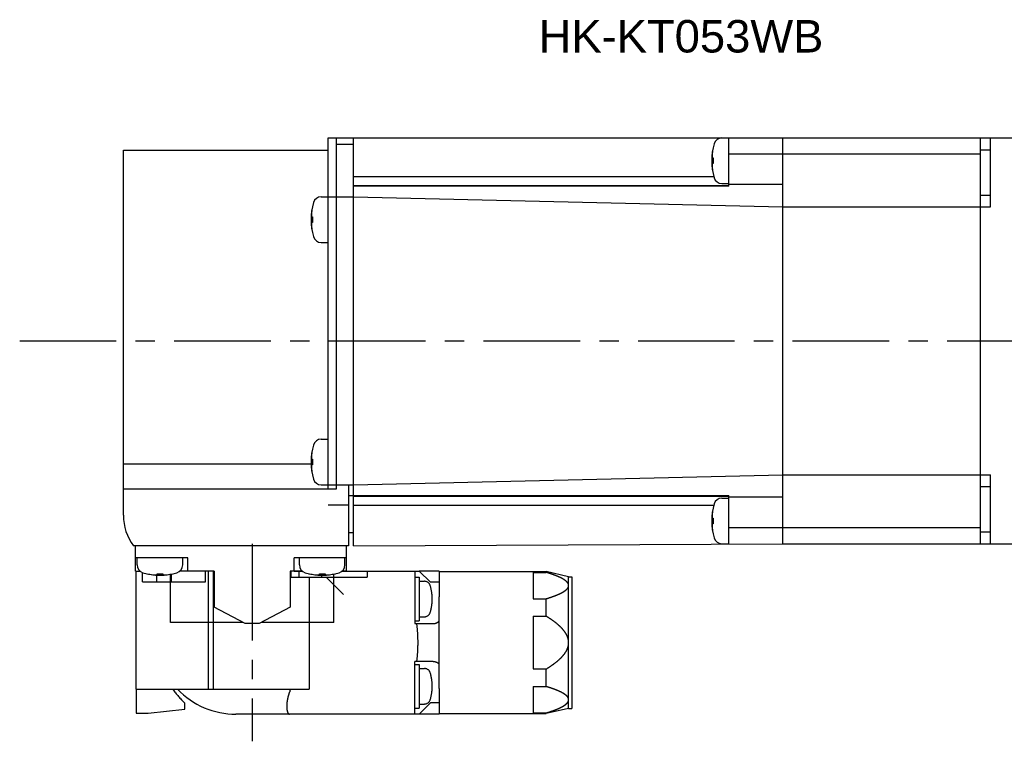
# Model space of a CAD drawing. Header units: millimetres. Extents: x 47 to 338, y 171 to 242.
# Tile 2 of 3: x 120 to 217, y 171 to 242. Entities that reach past the tile are written whole.
import ezdxf

# ---------------------------------------------------------------- set-up
doc = ezdxf.new("R2010")
doc.units = ezdxf.units.MM
doc.linetypes.add('CENTER', pattern=[50.8, 31.75, -6.35, 6.35, -6.35])
doc.linetypes.add('PHANTOM', pattern=[63.5, 31.75, -6.35, 6.35, -6.35, 6.35, -6.35])
for name, color, linetype in [('CTR', 2, 'CENTER'), ('PHANTOM', 3, 'PHANTOM'), ('TEXT', 5, 'Continuous')]:
    doc.layers.add(name, color=color, linetype=linetype)
doc.styles.get("Standard").update_dxf_attribs({"font": 'arial.ttf'})

msp = doc.modelspace()

# ---------------------------------------------------------------- linework, layer by layer
for p, q in [((150.65, 195.4), (150.65, 230)), ((150.65, 230), (220.95, 230)), ((151.45, 195.4), (151.45, 230)), ((153.15, 229.354), (151.45, 229.354)), ((153.15, 189.8), (153.15, 230)), ((190.15, 225.25), (190.15, 230)), ((195.45, 190), (195.45, 230)), ((214.95, 190), (214.95, 230)), ((215.95, 223.2), (215.95, 230)), ((130.45, 192.8), (130.45, 228.8)), ((130.45, 228.8), (150.65, 228.8)), ((188.593, 229.05), (188.593, 229.019)), ((190.15, 228.42), (214.95, 228.42)), ((214.95, 228.835), (215.95, 228.835)), ((188.499, 228.03), (188.593, 228.03)), ((188.593, 227.47), (188.499, 227.47)), ((188.593, 228.03), (188.593, 227.47)), ((153.15, 226.184), (188.662, 226.184)), ((188.593, 226.481), (188.593, 226.45)), ((153.15, 225.306), (190.15, 225.306)), ((190.15, 225.25), (153.15, 225.25)), ((189.456, 225.5), (190.15, 225.5)), ((195.45, 225.419), (190.15, 225.415)), ((214.95, 224.359), (215.95, 224.359)), ((149.956, 224.2), (153.15, 224.2)), ((153.15, 224.2), (195.45, 223.2)), ((149.093, 223.25), (149.093, 223.219)), ((195.45, 223.2), (215.95, 223.2)), ((148.999, 222.23), (149.093, 222.23)), ((149.093, 221.67), (148.999, 221.67)), ((149.093, 222.23), (149.093, 221.67)), ((149.093, 220.681), (149.093, 220.65)), ((149.956, 219.7), (150.65, 219.7)), ((149.956, 200.3), (150.65, 200.3)), ((149.093, 199.35), (149.093, 199.319)), ((148.999, 198.33), (149.093, 198.33)), ((149.093, 198.33), (149.093, 197.77)), ((130.45, 197.889), (148.958, 197.889)), ((149.093, 197.77), (148.999, 197.77)), ((149.093, 196.781), (149.093, 196.75)), ((153.15, 195.8), (195.45, 196.8)), ((195.45, 196.8), (215.95, 196.8)), ((215.95, 190), (215.95, 196.8)), ((130.45, 195.4), (151.45, 195.4)), ((149.956, 195.8), (153.15, 195.8)), ((152.65, 195.8), (152.65, 189.8)), ((214.95, 195.641), (215.95, 195.641)), ((152.65, 194.75), (190.15, 194.75)), ((153.15, 194.694), (190.15, 194.694)), ((189.456, 194.5), (190.15, 194.5)), ((190.15, 189.975), (190.15, 194.75)), ((195.45, 194.581), (190.15, 194.585)), ((152.65, 193.8), (150.65, 193.8)), ((153.15, 193.816), (188.662, 193.816)), ((188.593, 193.55), (188.593, 193.519)), ((188.499, 192.53), (188.593, 192.53)), ((188.593, 192.53), (188.593, 191.97)), ((188.593, 191.97), (188.499, 191.97)), ((214.95, 191.58), (190.15, 191.58)), ((152.65, 191.1), (153.15, 191.1)), ((188.593, 190.981), (188.593, 190.95)), ((214.95, 191.165), (215.95, 191.165)), ((135.45, 189.8), (131.45, 189.8)), ((131.65, 187.3), (131.65, 189.8)), ((152.65, 189.8), (135.45, 189.8)), ((152.45, 187.3), (152.45, 189.8)), ((153.15, 189.8), (195.45, 190)), ((189.456, 190), (190.15, 190)), ((195.45, 190), (220.95, 190)), ((136.8, 188.6), (131.65, 188.6)), ((131.8, 187.906), (131.8, 188.6)), ((136.3, 187.906), (136.3, 188.6)), ((136.8, 187.3), (136.8, 188.6)), ((147.3, 187.3), (147.3, 188.6)), ((152.45, 188.6), (147.3, 188.6)), ((147.8, 187.906), (147.8, 188.6)), ((152.3, 187.906), (152.3, 188.6)), ((131.65, 187.3), (132.078, 187.3)), ((132.75, 187.043), (132.781, 187.043)), ((133.77, 186.949), (133.77, 187.043)), ((133.77, 187.043), (134.33, 187.043)), ((134.33, 187.043), (134.33, 186.949)), ((135.1, 182.25), (135.1, 186.996)), ((135.319, 187.043), (135.35, 187.043)), ((139.4, 187.3), (136.022, 187.3)), ((139.4, 187.3), (139.4, 183.76)), ((146.9, 187.3), (146.9, 183.76)), ((148.078, 187.3), (146.9, 187.3)), ((148.75, 187.043), (148.781, 187.043)), ((149.77, 186.949), (149.77, 187.043)), ((149.77, 187.043), (150.33, 187.043)), ((150.33, 187.043), (150.33, 186.949)), ((151.2, 182.25), (151.2, 187.012)), ((151.319, 187.043), (151.35, 187.043)), ((152.45, 187.3), (152.022, 187.3)), ((142.46, 182.15), (139.4, 183.76)), ((146.9, 183.76), (143.84, 182.15)), ((142.27, 182.25), (135.1, 182.25)), ((143.84, 182.15), (142.46, 182.15)), ((151.2, 182.25), (144.03, 182.25))]:
    msp.add_line(p, q)
for centre, radius, start, end in [((194.45, 227.75), 6, 163.80865, 196.19135), ((189.456, 229.2), 0.8, 90, 163.80865), ((194.45, 227.75), 5.993, 167.77143, 173.19887), ((194.45, 227.75), 5.993, 186.80113, 192.22857), ((189.456, 226.3), 0.8, 196.19135, 270), ((154.95, 221.95), 6, 163.80865, 196.19135), ((149.956, 223.4), 0.8, 90, 163.80865), ((154.95, 221.95), 5.993, 167.77143, 173.19887), ((154.95, 221.95), 5.993, 186.80113, 192.22857), ((149.956, 220.5), 0.8, 196.19135, 270), ((149.956, 199.5), 0.8, 90, 163.80865), ((154.95, 198.05), 6, 163.80865, 196.19135), ((154.95, 198.05), 5.993, 167.77143, 173.19887), ((154.95, 198.05), 5.993, 186.80113, 192.22857), ((149.956, 196.6), 0.8, 196.19135, 270), ((189.456, 193.7), 0.8, 90, 163.80865), ((194.45, 192.25), 6, 163.80865, 196.19135), ((194.45, 192.25), 5.993, 167.77143, 173.19887), ((135.45, 192.8), 5, 180, 216.8699), ((194.45, 192.25), 5.993, 186.80113, 192.22857), ((189.456, 190.8), 0.8, 196.19135, 270), ((132.6, 187.906), 0.8, 180, 253.80865), ((135.5, 187.906), 0.8, 286.19135, 0), ((148.6, 187.906), 0.8, 180, 253.80865), ((151.5, 187.906), 0.8, 286.19135, 0), ((134.05, 192.9), 6, 253.80865, 286.19135), ((134.05, 192.9), 5.993, 257.77143, 263.19887), ((134.05, 192.9), 5.993, 276.80113, 282.22857), ((150.05, 192.9), 6, 253.80865, 286.19135), ((150.05, 192.9), 5.993, 257.77143, 263.19887), ((150.05, 192.9), 5.993, 276.80113, 282.22857)]:
    msp.add_arc(centre, radius, start, end)
for points, knots in [([(188.499, 228.46), (188.498, 228.455), (188.498, 228.449), (188.497, 228.44), (188.496, 228.434), (188.496, 228.429), (188.496, 228.426), (188.496, 228.424), (188.495, 228.421), (188.495, 228.415), (188.494, 228.407), (188.493, 228.397), (188.493, 228.387), (188.492, 228.378), (188.492, 228.372), (188.491, 228.369), (188.491, 228.367), (188.491, 228.364), (188.491, 228.36), (188.49, 228.354), (188.49, 228.347), (188.489, 228.341), (188.489, 228.338), (188.489, 228.335), (188.489, 228.334), (188.489, 228.331), (188.489, 228.328), (188.488, 228.322), (188.488, 228.313), (188.487, 228.303), (188.487, 228.295), (188.486, 228.288), (188.486, 228.284), (188.486, 228.28), (188.486, 228.278), (188.485, 228.274), (188.485, 228.268), (188.485, 228.261), (188.485, 228.255), (188.484, 228.249), (188.484, 228.245), (188.484, 228.243), (188.484, 228.239), (188.484, 228.235), (188.483, 228.228), (188.483, 228.219), (188.483, 228.205), (188.482, 228.194), (188.482, 228.187)], [0, 0, 0, 0, 0.0625, 0.09375, 0.125, 0.140625, 0.15625, 0.164062, 0.171875, 0.1875, 0.21875, 0.25, 0.28125, 0.3125, 0.328125, 0.335938, 0.34375, 0.359375, 0.375, 0.40625, 0.4375, 0.46875, 0.484375, 0.492188, 0.5, 0.507812, 0.515625, 0.53125, 0.5625, 0.59375, 0.625, 0.640625, 0.65625, 0.664062, 0.671875, 0.6875, 0.71875, 0.75, 0.78125, 0.8125, 0.828125, 0.835938, 0.84375, 0.859375, 0.875, 0.90625, 0.9375, 1, 1, 1, 1]), ([(188.482, 228.187), (188.482, 228.184), (188.482, 228.179), (188.483, 228.173), (188.483, 228.168), (188.483, 228.165), (188.484, 228.161), (188.484, 228.157), (188.484, 228.151), (188.485, 228.145), (188.485, 228.14), (188.486, 228.136), (188.486, 228.133), (188.486, 228.13), (188.486, 228.126), (188.487, 228.122), (188.487, 228.119), (188.487, 228.116), (188.488, 228.115), (188.488, 228.111), (188.488, 228.108), (188.489, 228.103), (188.49, 228.097), (188.49, 228.091), (188.491, 228.086), (188.491, 228.082), (188.492, 228.08), (188.492, 228.077), (188.493, 228.073), (188.493, 228.069), (188.493, 228.066), (188.494, 228.063), (188.494, 228.06), (188.495, 228.057), (188.496, 228.051), (188.497, 228.042), (188.498, 228.034), (188.499, 228.03)], [0, 0, 0, 0, 0.0625, 0.125, 0.15625, 0.171875, 0.1875, 0.21875, 0.25, 0.28125, 0.3125, 0.328125, 0.34375, 0.375, 0.40625, 0.4375, 0.46875, 0.484375, 0.5, 0.515625, 0.53125, 0.5625, 0.59375, 0.625, 0.65625, 0.671875, 0.6875, 0.71875, 0.75, 0.78125, 0.8125, 0.828125, 0.84375, 0.859375, 0.875, 0.9375, 1, 1, 1, 1]), ([(188.499, 227.47), (188.498, 227.467), (188.498, 227.462), (188.497, 227.456), (188.496, 227.451), (188.495, 227.448), (188.495, 227.444), (188.494, 227.44), (188.493, 227.434), (188.493, 227.428), (188.492, 227.423), (188.491, 227.419), (188.491, 227.416), (188.491, 227.413), (188.49, 227.409), (188.49, 227.405), (188.489, 227.402), (188.489, 227.399), (188.489, 227.398), (188.489, 227.394), (188.488, 227.391), (188.488, 227.386), (188.487, 227.38), (188.487, 227.374), (188.486, 227.369), (188.486, 227.365), (188.485, 227.363), (188.485, 227.36), (188.485, 227.356), (188.485, 227.352), (188.484, 227.349), (188.484, 227.346), (188.484, 227.343), (188.484, 227.34), (188.483, 227.334), (188.483, 227.325), (188.482, 227.317), (188.482, 227.313)], [0, 0, 0, 0, 0.0625, 0.125, 0.15625, 0.171875, 0.1875, 0.21875, 0.25, 0.28125, 0.3125, 0.328125, 0.34375, 0.375, 0.40625, 0.4375, 0.46875, 0.484375, 0.5, 0.515625, 0.53125, 0.5625, 0.59375, 0.625, 0.65625, 0.671875, 0.6875, 0.71875, 0.75, 0.78125, 0.8125, 0.828125, 0.84375, 0.859375, 0.875, 0.9375, 1, 1, 1, 1]), ([(188.482, 227.313), (188.482, 227.308), (188.482, 227.302), (188.483, 227.293), (188.483, 227.287), (188.483, 227.283), (188.483, 227.28), (188.483, 227.278), (188.483, 227.274), (188.484, 227.268), (188.484, 227.26), (188.484, 227.25), (188.485, 227.24), (188.485, 227.231), (188.486, 227.225), (188.486, 227.222), (188.486, 227.22), (188.486, 227.217), (188.486, 227.213), (188.486, 227.207), (188.487, 227.2), (188.487, 227.195), (188.487, 227.191), (188.488, 227.188), (188.488, 227.187), (188.488, 227.184), (188.488, 227.181), (188.488, 227.175), (188.489, 227.166), (188.49, 227.156), (188.49, 227.148), (188.491, 227.141), (188.491, 227.137), (188.491, 227.133), (188.491, 227.131), (188.492, 227.127), (188.492, 227.121), (188.493, 227.115), (188.493, 227.108), (188.493, 227.102), (188.494, 227.098), (188.494, 227.096), (188.494, 227.092), (188.495, 227.088), (188.495, 227.081), (188.496, 227.072), (188.497, 227.058), (188.498, 227.047), (188.499, 227.04)], [0, 0, 0, 0, 0.0625, 0.09375, 0.125, 0.140625, 0.15625, 0.164062, 0.171875, 0.1875, 0.21875, 0.25, 0.28125, 0.3125, 0.328125, 0.335938, 0.34375, 0.359375, 0.375, 0.40625, 0.4375, 0.46875, 0.484375, 0.492188, 0.5, 0.507812, 0.515625, 0.53125, 0.5625, 0.59375, 0.625, 0.640625, 0.65625, 0.664062, 0.671875, 0.6875, 0.71875, 0.75, 0.78125, 0.8125, 0.828125, 0.835938, 0.84375, 0.859375, 0.875, 0.90625, 0.9375, 1, 1, 1, 1]), ([(148.999, 222.66), (148.998, 222.655), (148.998, 222.649), (148.997, 222.64), (148.996, 222.634), (148.996, 222.629), (148.996, 222.626), (148.996, 222.624), (148.995, 222.621), (148.995, 222.615), (148.994, 222.607), (148.993, 222.597), (148.993, 222.587), (148.992, 222.578), (148.992, 222.572), (148.991, 222.569), (148.991, 222.567), (148.991, 222.564), (148.991, 222.56), (148.99, 222.554), (148.99, 222.547), (148.989, 222.541), (148.989, 222.538), (148.989, 222.535), (148.989, 222.534), (148.989, 222.531), (148.989, 222.528), (148.988, 222.522), (148.988, 222.513), (148.987, 222.503), (148.987, 222.495), (148.986, 222.488), (148.986, 222.484), (148.986, 222.48), (148.986, 222.478), (148.985, 222.474), (148.985, 222.468), (148.985, 222.461), (148.985, 222.455), (148.984, 222.449), (148.984, 222.445), (148.984, 222.443), (148.984, 222.439), (148.984, 222.435), (148.983, 222.428), (148.983, 222.419), (148.983, 222.405), (148.982, 222.394), (148.982, 222.387)], [0, 0, 0, 0, 0.0625, 0.09375, 0.125, 0.140625, 0.15625, 0.164062, 0.171875, 0.1875, 0.21875, 0.25, 0.28125, 0.3125, 0.328125, 0.335938, 0.34375, 0.359375, 0.375, 0.40625, 0.4375, 0.46875, 0.484375, 0.492188, 0.5, 0.507812, 0.515625, 0.53125, 0.5625, 0.59375, 0.625, 0.640625, 0.65625, 0.664062, 0.671875, 0.6875, 0.71875, 0.75, 0.78125, 0.8125, 0.828125, 0.835938, 0.84375, 0.859375, 0.875, 0.90625, 0.9375, 1, 1, 1, 1]), ([(148.982, 222.387), (148.982, 222.384), (148.982, 222.379), (148.983, 222.373), (148.983, 222.368), (148.983, 222.365), (148.984, 222.361), (148.984, 222.357), (148.984, 222.351), (148.985, 222.345), (148.985, 222.34), (148.986, 222.336), (148.986, 222.333), (148.986, 222.33), (148.986, 222.326), (148.987, 222.322), (148.987, 222.319), (148.987, 222.316), (148.988, 222.315), (148.988, 222.311), (148.988, 222.308), (148.989, 222.303), (148.99, 222.297), (148.99, 222.291), (148.991, 222.286), (148.991, 222.282), (148.992, 222.28), (148.992, 222.277), (148.993, 222.273), (148.993, 222.269), (148.993, 222.266), (148.994, 222.263), (148.994, 222.26), (148.995, 222.257), (148.996, 222.251), (148.997, 222.242), (148.998, 222.234), (148.999, 222.23)], [0, 0, 0, 0, 0.0625, 0.125, 0.15625, 0.171875, 0.1875, 0.21875, 0.25, 0.28125, 0.3125, 0.328125, 0.34375, 0.375, 0.40625, 0.4375, 0.46875, 0.484375, 0.5, 0.515625, 0.53125, 0.5625, 0.59375, 0.625, 0.65625, 0.671875, 0.6875, 0.71875, 0.75, 0.78125, 0.8125, 0.828125, 0.84375, 0.859375, 0.875, 0.9375, 1, 1, 1, 1]), ([(148.999, 221.67), (148.998, 221.667), (148.998, 221.662), (148.997, 221.656), (148.996, 221.651), (148.995, 221.648), (148.995, 221.644), (148.994, 221.64), (148.993, 221.634), (148.993, 221.628), (148.992, 221.623), (148.991, 221.619), (148.991, 221.616), (148.991, 221.613), (148.99, 221.609), (148.99, 221.605), (148.989, 221.602), (148.989, 221.599), (148.989, 221.598), (148.989, 221.594), (148.988, 221.591), (148.988, 221.586), (148.987, 221.58), (148.987, 221.574), (148.986, 221.569), (148.986, 221.565), (148.985, 221.563), (148.985, 221.56), (148.985, 221.556), (148.985, 221.552), (148.984, 221.549), (148.984, 221.546), (148.984, 221.543), (148.984, 221.54), (148.983, 221.534), (148.983, 221.525), (148.982, 221.517), (148.982, 221.513)], [0, 0, 0, 0, 0.0625, 0.125, 0.15625, 0.171875, 0.1875, 0.21875, 0.25, 0.28125, 0.3125, 0.328125, 0.34375, 0.375, 0.40625, 0.4375, 0.46875, 0.484375, 0.5, 0.515625, 0.53125, 0.5625, 0.59375, 0.625, 0.65625, 0.671875, 0.6875, 0.71875, 0.75, 0.78125, 0.8125, 0.828125, 0.84375, 0.859375, 0.875, 0.9375, 1, 1, 1, 1]), ([(148.982, 221.513), (148.982, 221.508), (148.982, 221.502), (148.983, 221.493), (148.983, 221.487), (148.983, 221.483), (148.983, 221.48), (148.983, 221.478), (148.983, 221.474), (148.984, 221.468), (148.984, 221.46), (148.984, 221.45), (148.985, 221.44), (148.985, 221.431), (148.986, 221.425), (148.986, 221.422), (148.986, 221.42), (148.986, 221.417), (148.986, 221.413), (148.986, 221.407), (148.987, 221.4), (148.987, 221.395), (148.987, 221.391), (148.988, 221.388), (148.988, 221.387), (148.988, 221.384), (148.988, 221.381), (148.988, 221.375), (148.989, 221.366), (148.99, 221.356), (148.99, 221.348), (148.991, 221.341), (148.991, 221.337), (148.991, 221.333), (148.991, 221.331), (148.992, 221.327), (148.992, 221.321), (148.993, 221.315), (148.993, 221.308), (148.993, 221.302), (148.994, 221.298), (148.994, 221.296), (148.994, 221.292), (148.995, 221.288), (148.995, 221.281), (148.996, 221.272), (148.997, 221.258), (148.998, 221.247), (148.999, 221.24)], [0, 0, 0, 0, 0.0625, 0.09375, 0.125, 0.140625, 0.15625, 0.164062, 0.171875, 0.1875, 0.21875, 0.25, 0.28125, 0.3125, 0.328125, 0.335938, 0.34375, 0.359375, 0.375, 0.40625, 0.4375, 0.46875, 0.484375, 0.492188, 0.5, 0.507812, 0.515625, 0.53125, 0.5625, 0.59375, 0.625, 0.640625, 0.65625, 0.664062, 0.671875, 0.6875, 0.71875, 0.75, 0.78125, 0.8125, 0.828125, 0.835938, 0.84375, 0.859375, 0.875, 0.90625, 0.9375, 1, 1, 1, 1]), ([(148.999, 198.76), (148.998, 198.755), (148.998, 198.749), (148.997, 198.74), (148.996, 198.734), (148.996, 198.729), (148.996, 198.726), (148.996, 198.724), (148.995, 198.721), (148.995, 198.715), (148.994, 198.707), (148.993, 198.697), (148.993, 198.687), (148.992, 198.678), (148.992, 198.672), (148.991, 198.669), (148.991, 198.667), (148.991, 198.664), (148.991, 198.66), (148.99, 198.654), (148.99, 198.647), (148.989, 198.641), (148.989, 198.638), (148.989, 198.635), (148.989, 198.634), (148.989, 198.631), (148.989, 198.628), (148.988, 198.622), (148.988, 198.613), (148.987, 198.603), (148.987, 198.595), (148.986, 198.588), (148.986, 198.584), (148.986, 198.58), (148.986, 198.578), (148.985, 198.574), (148.985, 198.568), (148.985, 198.561), (148.985, 198.555), (148.984, 198.549), (148.984, 198.545), (148.984, 198.543), (148.984, 198.539), (148.984, 198.535), (148.983, 198.528), (148.983, 198.519), (148.983, 198.505), (148.982, 198.494), (148.982, 198.487)], [0, 0, 0, 0, 0.0625, 0.09375, 0.125, 0.140625, 0.15625, 0.164062, 0.171875, 0.1875, 0.21875, 0.25, 0.28125, 0.3125, 0.328125, 0.335938, 0.34375, 0.359375, 0.375, 0.40625, 0.4375, 0.46875, 0.484375, 0.492188, 0.5, 0.507812, 0.515625, 0.53125, 0.5625, 0.59375, 0.625, 0.640625, 0.65625, 0.664062, 0.671875, 0.6875, 0.71875, 0.75, 0.78125, 0.8125, 0.828125, 0.835938, 0.84375, 0.859375, 0.875, 0.90625, 0.9375, 1, 1, 1, 1]), ([(148.982, 198.487), (148.982, 198.484), (148.982, 198.479), (148.983, 198.473), (148.983, 198.468), (148.983, 198.465), (148.984, 198.461), (148.984, 198.457), (148.984, 198.451), (148.985, 198.445), (148.985, 198.44), (148.986, 198.436), (148.986, 198.433), (148.986, 198.43), (148.986, 198.426), (148.987, 198.422), (148.987, 198.419), (148.987, 198.416), (148.988, 198.415), (148.988, 198.411), (148.988, 198.408), (148.989, 198.403), (148.99, 198.397), (148.99, 198.391), (148.991, 198.386), (148.991, 198.382), (148.992, 198.38), (148.992, 198.377), (148.993, 198.373), (148.993, 198.369), (148.993, 198.366), (148.994, 198.363), (148.994, 198.36), (148.995, 198.357), (148.996, 198.351), (148.997, 198.342), (148.998, 198.334), (148.999, 198.33)], [0, 0, 0, 0, 0.0625, 0.125, 0.15625, 0.171875, 0.1875, 0.21875, 0.25, 0.28125, 0.3125, 0.328125, 0.34375, 0.375, 0.40625, 0.4375, 0.46875, 0.484375, 0.5, 0.515625, 0.53125, 0.5625, 0.59375, 0.625, 0.65625, 0.671875, 0.6875, 0.71875, 0.75, 0.78125, 0.8125, 0.828125, 0.84375, 0.859375, 0.875, 0.9375, 1, 1, 1, 1]), ([(148.999, 197.77), (148.998, 197.767), (148.998, 197.762), (148.997, 197.756), (148.996, 197.751), (148.995, 197.748), (148.995, 197.744), (148.994, 197.74), (148.993, 197.734), (148.993, 197.728), (148.992, 197.723), (148.991, 197.719), (148.991, 197.716), (148.991, 197.713), (148.99, 197.709), (148.99, 197.705), (148.989, 197.702), (148.989, 197.699), (148.989, 197.698), (148.989, 197.694), (148.988, 197.691), (148.988, 197.686), (148.987, 197.68), (148.987, 197.674), (148.986, 197.669), (148.986, 197.665), (148.985, 197.663), (148.985, 197.66), (148.985, 197.656), (148.985, 197.652), (148.984, 197.649), (148.984, 197.646), (148.984, 197.643), (148.984, 197.64), (148.983, 197.634), (148.983, 197.625), (148.982, 197.617), (148.982, 197.613)], [0, 0, 0, 0, 0.0625, 0.125, 0.15625, 0.171875, 0.1875, 0.21875, 0.25, 0.28125, 0.3125, 0.328125, 0.34375, 0.375, 0.40625, 0.4375, 0.46875, 0.484375, 0.5, 0.515625, 0.53125, 0.5625, 0.59375, 0.625, 0.65625, 0.671875, 0.6875, 0.71875, 0.75, 0.78125, 0.8125, 0.828125, 0.84375, 0.859375, 0.875, 0.9375, 1, 1, 1, 1]), ([(148.982, 197.613), (148.982, 197.608), (148.982, 197.602), (148.983, 197.593), (148.983, 197.587), (148.983, 197.583), (148.983, 197.58), (148.983, 197.578), (148.983, 197.574), (148.984, 197.568), (148.984, 197.56), (148.984, 197.55), (148.985, 197.54), (148.985, 197.531), (148.986, 197.525), (148.986, 197.522), (148.986, 197.52), (148.986, 197.517), (148.986, 197.513), (148.986, 197.507), (148.987, 197.5), (148.987, 197.495), (148.987, 197.491), (148.988, 197.488), (148.988, 197.487), (148.988, 197.484), (148.988, 197.481), (148.988, 197.475), (148.989, 197.466), (148.99, 197.456), (148.99, 197.448), (148.991, 197.441), (148.991, 197.437), (148.991, 197.433), (148.991, 197.431), (148.992, 197.427), (148.992, 197.421), (148.993, 197.415), (148.993, 197.408), (148.993, 197.402), (148.994, 197.398), (148.994, 197.396), (148.994, 197.392), (148.995, 197.388), (148.995, 197.381), (148.996, 197.372), (148.997, 197.358), (148.998, 197.347), (148.999, 197.34)], [0, 0, 0, 0, 0.0625, 0.09375, 0.125, 0.140625, 0.15625, 0.164062, 0.171875, 0.1875, 0.21875, 0.25, 0.28125, 0.3125, 0.328125, 0.335938, 0.34375, 0.359375, 0.375, 0.40625, 0.4375, 0.46875, 0.484375, 0.492188, 0.5, 0.507812, 0.515625, 0.53125, 0.5625, 0.59375, 0.625, 0.640625, 0.65625, 0.664062, 0.671875, 0.6875, 0.71875, 0.75, 0.78125, 0.8125, 0.828125, 0.835938, 0.84375, 0.859375, 0.875, 0.90625, 0.9375, 1, 1, 1, 1]), ([(188.499, 192.96), (188.498, 192.955), (188.498, 192.949), (188.497, 192.94), (188.496, 192.934), (188.496, 192.929), (188.496, 192.926), (188.496, 192.924), (188.495, 192.921), (188.495, 192.915), (188.494, 192.907), (188.493, 192.897), (188.493, 192.887), (188.492, 192.878), (188.492, 192.872), (188.491, 192.869), (188.491, 192.867), (188.491, 192.864), (188.491, 192.86), (188.49, 192.854), (188.49, 192.847), (188.489, 192.841), (188.489, 192.838), (188.489, 192.835), (188.489, 192.834), (188.489, 192.831), (188.489, 192.828), (188.488, 192.822), (188.488, 192.813), (188.487, 192.803), (188.487, 192.795), (188.486, 192.788), (188.486, 192.784), (188.486, 192.78), (188.486, 192.778), (188.485, 192.774), (188.485, 192.768), (188.485, 192.761), (188.485, 192.755), (188.484, 192.749), (188.484, 192.745), (188.484, 192.743), (188.484, 192.739), (188.484, 192.735), (188.483, 192.728), (188.483, 192.719), (188.483, 192.705), (188.482, 192.694), (188.482, 192.687)], [0, 0, 0, 0, 0.0625, 0.09375, 0.125, 0.140625, 0.15625, 0.164062, 0.171875, 0.1875, 0.21875, 0.25, 0.28125, 0.3125, 0.328125, 0.335938, 0.34375, 0.359375, 0.375, 0.40625, 0.4375, 0.46875, 0.484375, 0.492188, 0.5, 0.507812, 0.515625, 0.53125, 0.5625, 0.59375, 0.625, 0.640625, 0.65625, 0.664062, 0.671875, 0.6875, 0.71875, 0.75, 0.78125, 0.8125, 0.828125, 0.835938, 0.84375, 0.859375, 0.875, 0.90625, 0.9375, 1, 1, 1, 1]), ([(188.482, 192.687), (188.482, 192.684), (188.482, 192.679), (188.483, 192.673), (188.483, 192.668), (188.483, 192.665), (188.484, 192.661), (188.484, 192.657), (188.484, 192.651), (188.485, 192.645), (188.485, 192.64), (188.486, 192.636), (188.486, 192.633), (188.486, 192.63), (188.486, 192.626), (188.487, 192.622), (188.487, 192.619), (188.487, 192.616), (188.488, 192.615), (188.488, 192.611), (188.488, 192.608), (188.489, 192.603), (188.49, 192.597), (188.49, 192.591), (188.491, 192.586), (188.491, 192.582), (188.492, 192.58), (188.492, 192.577), (188.493, 192.573), (188.493, 192.569), (188.493, 192.566), (188.494, 192.563), (188.494, 192.56), (188.495, 192.557), (188.496, 192.551), (188.497, 192.542), (188.498, 192.534), (188.499, 192.53)], [0, 0, 0, 0, 0.0625, 0.125, 0.15625, 0.171875, 0.1875, 0.21875, 0.25, 0.28125, 0.3125, 0.328125, 0.34375, 0.375, 0.40625, 0.4375, 0.46875, 0.484375, 0.5, 0.515625, 0.53125, 0.5625, 0.59375, 0.625, 0.65625, 0.671875, 0.6875, 0.71875, 0.75, 0.78125, 0.8125, 0.828125, 0.84375, 0.859375, 0.875, 0.9375, 1, 1, 1, 1]), ([(188.499, 191.97), (188.498, 191.967), (188.498, 191.962), (188.497, 191.956), (188.496, 191.951), (188.495, 191.948), (188.495, 191.944), (188.494, 191.94), (188.493, 191.934), (188.493, 191.928), (188.492, 191.923), (188.491, 191.919), (188.491, 191.916), (188.491, 191.913), (188.49, 191.909), (188.49, 191.905), (188.489, 191.902), (188.489, 191.899), (188.489, 191.898), (188.489, 191.894), (188.488, 191.891), (188.488, 191.886), (188.487, 191.88), (188.487, 191.874), (188.486, 191.869), (188.486, 191.865), (188.485, 191.863), (188.485, 191.86), (188.485, 191.856), (188.485, 191.852), (188.484, 191.849), (188.484, 191.846), (188.484, 191.843), (188.484, 191.84), (188.483, 191.834), (188.483, 191.825), (188.482, 191.817), (188.482, 191.813)], [0, 0, 0, 0, 0.0625, 0.125, 0.15625, 0.171875, 0.1875, 0.21875, 0.25, 0.28125, 0.3125, 0.328125, 0.34375, 0.375, 0.40625, 0.4375, 0.46875, 0.484375, 0.5, 0.515625, 0.53125, 0.5625, 0.59375, 0.625, 0.65625, 0.671875, 0.6875, 0.71875, 0.75, 0.78125, 0.8125, 0.828125, 0.84375, 0.859375, 0.875, 0.9375, 1, 1, 1, 1]), ([(188.482, 191.813), (188.482, 191.808), (188.482, 191.802), (188.483, 191.793), (188.483, 191.787), (188.483, 191.783), (188.483, 191.78), (188.483, 191.778), (188.483, 191.774), (188.484, 191.768), (188.484, 191.76), (188.484, 191.75), (188.485, 191.74), (188.485, 191.731), (188.486, 191.725), (188.486, 191.722), (188.486, 191.72), (188.486, 191.717), (188.486, 191.713), (188.486, 191.707), (188.487, 191.7), (188.487, 191.695), (188.487, 191.691), (188.488, 191.688), (188.488, 191.687), (188.488, 191.684), (188.488, 191.681), (188.488, 191.675), (188.489, 191.666), (188.49, 191.656), (188.49, 191.648), (188.491, 191.641), (188.491, 191.637), (188.491, 191.633), (188.491, 191.631), (188.492, 191.627), (188.492, 191.621), (188.493, 191.615), (188.493, 191.608), (188.493, 191.602), (188.494, 191.598), (188.494, 191.596), (188.494, 191.592), (188.495, 191.588), (188.495, 191.581), (188.496, 191.572), (188.497, 191.558), (188.498, 191.547), (188.499, 191.54)], [0, 0, 0, 0, 0.0625, 0.09375, 0.125, 0.140625, 0.15625, 0.164062, 0.171875, 0.1875, 0.21875, 0.25, 0.28125, 0.3125, 0.328125, 0.335938, 0.34375, 0.359375, 0.375, 0.40625, 0.4375, 0.46875, 0.484375, 0.492188, 0.5, 0.507812, 0.515625, 0.53125, 0.5625, 0.59375, 0.625, 0.640625, 0.65625, 0.664062, 0.671875, 0.6875, 0.71875, 0.75, 0.78125, 0.8125, 0.828125, 0.835938, 0.84375, 0.859375, 0.875, 0.90625, 0.9375, 1, 1, 1, 1]), ([(133.34, 186.949), (133.345, 186.948), (133.351, 186.948), (133.36, 186.947), (133.366, 186.946), (133.371, 186.946), (133.374, 186.946), (133.376, 186.946), (133.379, 186.945), (133.385, 186.945), (133.393, 186.944), (133.403, 186.943), (133.413, 186.943), (133.422, 186.942), (133.428, 186.942), (133.431, 186.941), (133.433, 186.941), (133.436, 186.941), (133.44, 186.941), (133.446, 186.94), (133.453, 186.94), (133.459, 186.939), (133.462, 186.939), (133.465, 186.939), (133.466, 186.939), (133.469, 186.939), (133.472, 186.939), (133.478, 186.938), (133.487, 186.938), (133.497, 186.937), (133.505, 186.937), (133.512, 186.936), (133.516, 186.936), (133.52, 186.936), (133.522, 186.936), (133.526, 186.935), (133.532, 186.935), (133.539, 186.935), (133.545, 186.935), (133.551, 186.934), (133.555, 186.934), (133.557, 186.934), (133.561, 186.934), (133.565, 186.934), (133.572, 186.933), (133.581, 186.933), (133.595, 186.933), (133.606, 186.932), (133.613, 186.932)], [0, 0, 0, 0, 0.0625, 0.09375, 0.125, 0.140625, 0.15625, 0.164062, 0.171875, 0.1875, 0.21875, 0.25, 0.28125, 0.3125, 0.328125, 0.335938, 0.34375, 0.359375, 0.375, 0.40625, 0.4375, 0.46875, 0.484375, 0.492188, 0.5, 0.507812, 0.515625, 0.53125, 0.5625, 0.59375, 0.625, 0.640625, 0.65625, 0.664062, 0.671875, 0.6875, 0.71875, 0.75, 0.78125, 0.8125, 0.828125, 0.835938, 0.84375, 0.859375, 0.875, 0.90625, 0.9375, 1, 1, 1, 1]), ([(133.613, 186.932), (133.616, 186.932), (133.621, 186.932), (133.627, 186.933), (133.632, 186.933), (133.635, 186.933), (133.639, 186.934), (133.643, 186.934), (133.649, 186.934), (133.655, 186.935), (133.66, 186.935), (133.664, 186.936), (133.667, 186.936), (133.67, 186.936), (133.674, 186.936), (133.678, 186.937), (133.681, 186.937), (133.684, 186.937), (133.685, 186.938), (133.689, 186.938), (133.692, 186.938), (133.697, 186.939), (133.703, 186.94), (133.709, 186.94), (133.714, 186.941), (133.718, 186.941), (133.72, 186.942), (133.723, 186.942), (133.727, 186.943), (133.731, 186.943), (133.734, 186.943), (133.737, 186.944), (133.74, 186.944), (133.743, 186.945), (133.749, 186.946), (133.758, 186.947), (133.766, 186.948), (133.77, 186.949)], [0, 0, 0, 0, 0.0625, 0.125, 0.15625, 0.171875, 0.1875, 0.21875, 0.25, 0.28125, 0.3125, 0.328125, 0.34375, 0.375, 0.40625, 0.4375, 0.46875, 0.484375, 0.5, 0.515625, 0.53125, 0.5625, 0.59375, 0.625, 0.65625, 0.671875, 0.6875, 0.71875, 0.75, 0.78125, 0.8125, 0.828125, 0.84375, 0.859375, 0.875, 0.9375, 1, 1, 1, 1]), ([(134.33, 186.949), (134.333, 186.948), (134.338, 186.948), (134.344, 186.947), (134.349, 186.946), (134.352, 186.945), (134.356, 186.945), (134.36, 186.944), (134.366, 186.943), (134.372, 186.943), (134.377, 186.942), (134.381, 186.941), (134.384, 186.941), (134.387, 186.941), (134.391, 186.94), (134.395, 186.94), (134.398, 186.939), (134.401, 186.939), (134.402, 186.939), (134.406, 186.939), (134.409, 186.938), (134.414, 186.938), (134.42, 186.937), (134.426, 186.937), (134.431, 186.936), (134.435, 186.936), (134.437, 186.935), (134.44, 186.935), (134.444, 186.935), (134.448, 186.935), (134.451, 186.934), (134.454, 186.934), (134.457, 186.934), (134.46, 186.934), (134.466, 186.933), (134.475, 186.933), (134.483, 186.932), (134.487, 186.932)], [0, 0, 0, 0, 0.0625, 0.125, 0.15625, 0.171875, 0.1875, 0.21875, 0.25, 0.28125, 0.3125, 0.328125, 0.34375, 0.375, 0.40625, 0.4375, 0.46875, 0.484375, 0.5, 0.515625, 0.53125, 0.5625, 0.59375, 0.625, 0.65625, 0.671875, 0.6875, 0.71875, 0.75, 0.78125, 0.8125, 0.828125, 0.84375, 0.859375, 0.875, 0.9375, 1, 1, 1, 1]), ([(134.487, 186.932), (134.492, 186.932), (134.498, 186.932), (134.507, 186.933), (134.513, 186.933), (134.517, 186.933), (134.52, 186.933), (134.522, 186.933), (134.526, 186.933), (134.532, 186.934), (134.54, 186.934), (134.55, 186.934), (134.56, 186.935), (134.569, 186.935), (134.575, 186.936), (134.578, 186.936), (134.58, 186.936), (134.583, 186.936), (134.587, 186.936), (134.593, 186.936), (134.6, 186.937), (134.605, 186.937), (134.609, 186.937), (134.612, 186.938), (134.613, 186.938), (134.616, 186.938), (134.619, 186.938), (134.625, 186.938), (134.634, 186.939), (134.644, 186.94), (134.652, 186.94), (134.659, 186.941), (134.663, 186.941), (134.667, 186.941), (134.669, 186.941), (134.673, 186.942), (134.679, 186.942), (134.685, 186.943), (134.692, 186.943), (134.698, 186.943), (134.702, 186.944), (134.704, 186.944), (134.708, 186.944), (134.712, 186.945), (134.719, 186.945), (134.728, 186.946), (134.742, 186.947), (134.753, 186.948), (134.76, 186.949)], [0, 0, 0, 0, 0.0625, 0.09375, 0.125, 0.140625, 0.15625, 0.164062, 0.171875, 0.1875, 0.21875, 0.25, 0.28125, 0.3125, 0.328125, 0.335938, 0.34375, 0.359375, 0.375, 0.40625, 0.4375, 0.46875, 0.484375, 0.492188, 0.5, 0.507812, 0.515625, 0.53125, 0.5625, 0.59375, 0.625, 0.640625, 0.65625, 0.664062, 0.671875, 0.6875, 0.71875, 0.75, 0.78125, 0.8125, 0.828125, 0.835938, 0.84375, 0.859375, 0.875, 0.90625, 0.9375, 1, 1, 1, 1]), ([(149.34, 186.949), (149.345, 186.948), (149.351, 186.948), (149.36, 186.947), (149.366, 186.946), (149.371, 186.946), (149.374, 186.946), (149.376, 186.946), (149.379, 186.945), (149.385, 186.945), (149.393, 186.944), (149.403, 186.943), (149.413, 186.943), (149.422, 186.942), (149.428, 186.942), (149.431, 186.941), (149.433, 186.941), (149.436, 186.941), (149.44, 186.941), (149.446, 186.94), (149.453, 186.94), (149.459, 186.939), (149.462, 186.939), (149.465, 186.939), (149.466, 186.939), (149.469, 186.939), (149.472, 186.939), (149.478, 186.938), (149.487, 186.938), (149.497, 186.937), (149.505, 186.937), (149.512, 186.936), (149.516, 186.936), (149.52, 186.936), (149.522, 186.936), (149.526, 186.935), (149.532, 186.935), (149.539, 186.935), (149.545, 186.935), (149.551, 186.934), (149.555, 186.934), (149.557, 186.934), (149.561, 186.934), (149.565, 186.934), (149.572, 186.933), (149.581, 186.933), (149.595, 186.933), (149.606, 186.932), (149.613, 186.932)], [0, 0, 0, 0, 0.0625, 0.09375, 0.125, 0.140625, 0.15625, 0.164062, 0.171875, 0.1875, 0.21875, 0.25, 0.28125, 0.3125, 0.328125, 0.335938, 0.34375, 0.359375, 0.375, 0.40625, 0.4375, 0.46875, 0.484375, 0.492188, 0.5, 0.507812, 0.515625, 0.53125, 0.5625, 0.59375, 0.625, 0.640625, 0.65625, 0.664062, 0.671875, 0.6875, 0.71875, 0.75, 0.78125, 0.8125, 0.828125, 0.835938, 0.84375, 0.859375, 0.875, 0.90625, 0.9375, 1, 1, 1, 1]), ([(149.613, 186.932), (149.616, 186.932), (149.621, 186.932), (149.627, 186.933), (149.632, 186.933), (149.635, 186.933), (149.639, 186.934), (149.643, 186.934), (149.649, 186.934), (149.655, 186.935), (149.66, 186.935), (149.664, 186.936), (149.667, 186.936), (149.67, 186.936), (149.674, 186.936), (149.678, 186.937), (149.681, 186.937), (149.684, 186.937), (149.685, 186.938), (149.689, 186.938), (149.692, 186.938), (149.697, 186.939), (149.703, 186.94), (149.709, 186.94), (149.714, 186.941), (149.718, 186.941), (149.72, 186.942), (149.723, 186.942), (149.727, 186.943), (149.731, 186.943), (149.734, 186.943), (149.737, 186.944), (149.74, 186.944), (149.743, 186.945), (149.749, 186.946), (149.758, 186.947), (149.766, 186.948), (149.77, 186.949)], [0, 0, 0, 0, 0.0625, 0.125, 0.15625, 0.171875, 0.1875, 0.21875, 0.25, 0.28125, 0.3125, 0.328125, 0.34375, 0.375, 0.40625, 0.4375, 0.46875, 0.484375, 0.5, 0.515625, 0.53125, 0.5625, 0.59375, 0.625, 0.65625, 0.671875, 0.6875, 0.71875, 0.75, 0.78125, 0.8125, 0.828125, 0.84375, 0.859375, 0.875, 0.9375, 1, 1, 1, 1]), ([(150.33, 186.949), (150.333, 186.948), (150.338, 186.948), (150.344, 186.947), (150.349, 186.946), (150.352, 186.945), (150.356, 186.945), (150.36, 186.944), (150.366, 186.943), (150.372, 186.943), (150.377, 186.942), (150.381, 186.941), (150.384, 186.941), (150.387, 186.941), (150.391, 186.94), (150.395, 186.94), (150.398, 186.939), (150.401, 186.939), (150.402, 186.939), (150.406, 186.939), (150.409, 186.938), (150.414, 186.938), (150.42, 186.937), (150.426, 186.937), (150.431, 186.936), (150.435, 186.936), (150.437, 186.935), (150.44, 186.935), (150.444, 186.935), (150.448, 186.935), (150.451, 186.934), (150.454, 186.934), (150.457, 186.934), (150.46, 186.934), (150.466, 186.933), (150.475, 186.933), (150.483, 186.932), (150.487, 186.932)], [0, 0, 0, 0, 0.0625, 0.125, 0.15625, 0.171875, 0.1875, 0.21875, 0.25, 0.28125, 0.3125, 0.328125, 0.34375, 0.375, 0.40625, 0.4375, 0.46875, 0.484375, 0.5, 0.515625, 0.53125, 0.5625, 0.59375, 0.625, 0.65625, 0.671875, 0.6875, 0.71875, 0.75, 0.78125, 0.8125, 0.828125, 0.84375, 0.859375, 0.875, 0.9375, 1, 1, 1, 1]), ([(150.487, 186.932), (150.492, 186.932), (150.498, 186.932), (150.507, 186.933), (150.513, 186.933), (150.517, 186.933), (150.52, 186.933), (150.522, 186.933), (150.526, 186.933), (150.532, 186.934), (150.54, 186.934), (150.55, 186.934), (150.56, 186.935), (150.569, 186.935), (150.575, 186.936), (150.578, 186.936), (150.58, 186.936), (150.583, 186.936), (150.587, 186.936), (150.593, 186.936), (150.6, 186.937), (150.605, 186.937), (150.609, 186.937), (150.612, 186.938), (150.613, 186.938), (150.616, 186.938), (150.619, 186.938), (150.625, 186.938), (150.634, 186.939), (150.644, 186.94), (150.652, 186.94), (150.659, 186.941), (150.663, 186.941), (150.667, 186.941), (150.669, 186.941), (150.673, 186.942), (150.679, 186.942), (150.685, 186.943), (150.692, 186.943), (150.698, 186.943), (150.702, 186.944), (150.704, 186.944), (150.708, 186.944), (150.712, 186.945), (150.719, 186.945), (150.728, 186.946), (150.742, 186.947), (150.753, 186.948), (150.76, 186.949)], [0, 0, 0, 0, 0.0625, 0.09375, 0.125, 0.140625, 0.15625, 0.164062, 0.171875, 0.1875, 0.21875, 0.25, 0.28125, 0.3125, 0.328125, 0.335938, 0.34375, 0.359375, 0.375, 0.40625, 0.4375, 0.46875, 0.484375, 0.492188, 0.5, 0.507812, 0.515625, 0.53125, 0.5625, 0.59375, 0.625, 0.640625, 0.65625, 0.664062, 0.671875, 0.6875, 0.71875, 0.75, 0.78125, 0.8125, 0.828125, 0.835938, 0.84375, 0.859375, 0.875, 0.90625, 0.9375, 1, 1, 1, 1])]:
    msp.add_open_spline(points, degree=3, knots=knots)
at = {"layer": 'CTR', "ltscale": 0.3}
for p, q in [((120.229, 210), (250.626, 210)), ((143.15, 189.977), (143.15, 170.523))]:
    msp.add_line(p, q, dxfattribs=at)
at = {"layer": 'PHANTOM'}
for p, q in [((131.7, 175.65), (131.7, 187.3)), ((132.336, 186.25), (132.336, 187.155)), ((133.742, 186.25), (133.742, 186.915)), ((135.193, 186.25), (135.193, 187.011)), ((138.549, 186.25), (138.549, 187.3)), ((138.823, 187.3), (138.823, 175.65)), ((139.348, 175.65), (139.348, 187.3)), ((146.95, 187.3), (146.95, 186.7)), ((146.95, 186.7), (154.5, 186.7)), ((147.3, 187.3), (148.078, 187.3)), ((147.76, 187.3), (147.76, 186.7)), ((148.768, 186.7), (148.768, 175.65)), ((149.983, 186.903), (149.983, 186.7)), ((152.15, 185), (150.45, 186.7)), ((152.022, 187.3), (159.625, 187.3)), ((154.5, 187.3), (154.5, 186.7)), ((154.5, 187.3), (159.2, 187.3)), ((159.2, 187.3), (159.2, 182.125)), ((159.2, 186.7), (159.6, 186.7)), ((159.6, 186.7), (159.6, 182.4)), ((159.625, 187.3), (160.727, 186.198)), ((161.6, 187.3), (159.625, 187.3)), ((161.6, 187.3), (161.6, 184.764)), ((161.6, 187.25), (172.136, 187.25)), ((170.85, 187.178), (170.85, 184.58)), ((170.85, 187.178), (172.136, 187.178)), ((174.35, 186.75), (172.136, 187.25)), ((172.136, 187.178), (172.136, 187.25)), ((174.35, 173.75), (174.35, 186.75)), ((174.35, 186.75), (174.65, 186.75)), ((174.65, 186.75), (174.65, 173.75)), ((132.336, 186.25), (138.549, 186.25)), ((159.6, 186.3), (160.127, 186.3)), ((161.6, 186.198), (160.727, 186.198)), ((160.9, 184.55), (160.9, 184.55)), ((161.6, 175.736), (161.6, 184.764)), ((170.85, 184.58), (172.136, 184.58)), ((172.136, 182.848), (172.136, 184.58)), ((159.6, 182.8), (160.127, 182.8)), ((170.85, 182.848), (170.85, 177.652)), ((170.85, 182.848), (172.136, 182.848)), ((159.2, 182.4), (159.6, 182.4)), ((159.2, 182.125), (160.951, 182.125)), ((159.2, 173.2), (159.2, 178.375)), ((160.951, 178.375), (159.2, 178.375)), ((159.2, 178.1), (159.6, 178.1)), ((159.6, 178.1), (159.6, 173.8)), ((159.6, 177.7), (160.127, 177.7)), ((170.85, 177.652), (172.136, 177.652)), ((172.136, 175.92), (172.136, 177.652)), ((160.9, 175.95), (160.9, 175.95)), ((161.6, 175.736), (161.6, 173.2)), ((170.85, 175.92), (172.136, 175.92)), ((170.85, 175.92), (170.85, 173.322)), ((131.7, 175.65), (131.7, 173.3)), ((131.7, 175.65), (148.768, 175.65)), ((136.5, 173.7), (136.5, 174.298)), ((159.2, 173.8), (159.6, 173.8)), ((159.6, 174.2), (160.127, 174.2)), ((159.625, 173.2), (160.727, 174.302)), ((161.6, 174.302), (160.727, 174.302)), ((131.7, 173.3), (132.9, 173.3)), ((132.9, 173.3), (136.5, 173.7)), ((159.2, 173.2), (141.55, 173.2)), ((159.625, 173.2), (152.15, 173.2)), ((161.6, 173.2), (159.625, 173.2)), ((161.6, 173.25), (172.136, 173.25)), ((170.85, 173.322), (172.136, 173.322)), ((174.35, 173.75), (172.136, 173.25)), ((172.136, 173.25), (172.136, 173.322)), ((174.35, 173.75), (174.65, 173.75))]:
    msp.add_line(p, q, dxfattribs=at)
for centre, radius, start, end in [((160.127, 185.7), 0.6, 17.14187, 90), ((156.4, 184.551), 4.5, 359.99339, 17.14187), ((156.4, 184.549), 4.5, 342.85813, 0.00661), ((160.127, 183.4), 0.6, 270, 342.85813), ((160.127, 177.1), 0.6, 17.14187, 90), ((156.4, 175.951), 4.5, 359.99339, 17.14187), ((156.4, 175.949), 4.5, 342.85813, 0.00661), ((143.549, 181.601), 10.15, 215.91569, 226.01194), ((141.55, 181.2), 8, 223.95415, 270), ((160.127, 174.8), 0.6, 270, 342.85813)]:
    msp.add_arc(centre, radius, start, end, dxfattribs=at)
msp.add_ellipse((143.953, 177.75), major_axis=(0, 4.55), ratio=0.740808, start_param=-2.088062, end_param=-2.050931, dxfattribs=at)
for points, knots in [([(174.35, 185.879), (174.35, 185.898), (174.347, 185.935), (174.33, 186.01), (174.287, 186.104), (174.208, 186.207), (174.107, 186.306), (173.988, 186.399), (173.855, 186.487), (173.71, 186.57), (173.501, 186.677), (173.223, 186.801), (172.873, 186.936), (172.509, 187.062), (172.261, 187.14), (172.136, 187.178)], [0, 0, 0, 0, 0.020825, 0.041998, 0.086418, 0.134825, 0.18752, 0.244151, 0.304148, 0.366936, 0.432014, 0.567487, 0.708223, 0.852721, 1, 1, 1, 1]), ([(172.136, 184.58), (172.261, 184.618), (172.509, 184.697), (172.873, 184.822), (173.223, 184.958), (173.501, 185.081), (173.71, 185.188), (173.855, 185.272), (173.988, 185.36), (174.107, 185.453), (174.208, 185.551), (174.287, 185.655), (174.33, 185.748), (174.347, 185.823), (174.35, 185.861), (174.35, 185.879)], [0, 0, 0, 0, 0.147279, 0.291777, 0.432513, 0.567986, 0.633064, 0.695852, 0.755849, 0.81248, 0.865175, 0.913582, 0.958002, 0.979175, 1, 1, 1, 1]), ([(174.35, 180.25), (174.35, 180.324), (174.339, 180.472), (174.289, 180.689), (174.212, 180.898), (174.078, 181.162), (173.863, 181.466), (173.561, 181.792), (173.229, 182.088), (172.878, 182.36), (172.513, 182.613), (172.262, 182.771), (172.136, 182.848)], [0, 0, 0, 0, 0.062484, 0.124973, 0.187471, 0.249979, 0.374908, 0.499898, 0.624914, 0.749939, 0.874969, 1, 1, 1, 1]), ([(159.385, 178.375), (159.422, 178.686), (159.48, 179.31), (159.509, 180.25), (159.48, 181.19), (159.422, 181.814), (159.385, 182.125)], [0, 0, 0, 0, 0.250001, 0.5, 0.749999, 1, 1, 1, 1]), ([(160.951, 182.125), (161.009, 182.125), (161.126, 182.135), (161.297, 182.183), (161.458, 182.265), (161.555, 182.34), (161.6, 182.383)], [0, 0, 0, 0, 0.244828, 0.489451, 0.739242, 1, 1, 1, 1]), ([(172.136, 177.652), (172.262, 177.729), (172.513, 177.887), (172.878, 178.14), (173.229, 178.412), (173.561, 178.708), (173.863, 179.034), (174.078, 179.338), (174.212, 179.602), (174.289, 179.811), (174.339, 180.028), (174.35, 180.176), (174.35, 180.25)], [0, 0, 0, 0, 0.125031, 0.250061, 0.375086, 0.500102, 0.625092, 0.750021, 0.812529, 0.875027, 0.937516, 1, 1, 1, 1]), ([(161.6, 178.117), (161.555, 178.16), (161.458, 178.235), (161.297, 178.317), (161.126, 178.365), (161.009, 178.375), (160.951, 178.375)], [0, 0, 0, 0, 0.260758, 0.510549, 0.755171, 1, 1, 1, 1]), ([(174.35, 174.621), (174.35, 174.639), (174.347, 174.677), (174.33, 174.752), (174.287, 174.845), (174.208, 174.949), (174.107, 175.047), (173.988, 175.14), (173.855, 175.228), (173.71, 175.312), (173.501, 175.419), (173.223, 175.542), (172.873, 175.678), (172.509, 175.803), (172.261, 175.882), (172.136, 175.92)], [0, 0, 0, 0, 0.020825, 0.041998, 0.086417, 0.134825, 0.187519, 0.244151, 0.304148, 0.366935, 0.432014, 0.567486, 0.708223, 0.852721, 1, 1, 1, 1]), ([(146.883, 175.5), (146.816, 175.342), (146.707, 175.034), (146.603, 174.584), (146.561, 174.237), (146.553, 173.989), (146.557, 173.828), (146.57, 173.684), (146.591, 173.558), (146.618, 173.45), (146.65, 173.362), (146.686, 173.292), (146.721, 173.247), (146.75, 173.222), (146.772, 173.209), (146.794, 173.202), (146.808, 173.2), (146.816, 173.2)], [0, 0, 0, 0, 0.211148, 0.401488, 0.567491, 0.640636, 0.706931, 0.766272, 0.818618, 0.864008, 0.902573, 0.934596, 0.960623, 0.971718, 0.981781, 0.991092, 1, 1, 1, 1]), ([(172.136, 173.322), (172.261, 173.36), (172.509, 173.438), (172.873, 173.564), (173.223, 173.699), (173.501, 173.823), (173.71, 173.93), (173.855, 174.013), (173.988, 174.101), (174.107, 174.194), (174.208, 174.293), (174.287, 174.396), (174.33, 174.49), (174.347, 174.565), (174.35, 174.602), (174.35, 174.621)], [0, 0, 0, 0, 0.147279, 0.291777, 0.432513, 0.567986, 0.633064, 0.695852, 0.755849, 0.81248, 0.865175, 0.913582, 0.958002, 0.979175, 1, 1, 1, 1])]:
    msp.add_open_spline(points, degree=3, knots=knots, dxfattribs=at)

# ---------------------------------------------------------------- texts
at = {"layer": 'TEXT', "insert": (185.427, 240), "char_height": 3.2, "attachment_point": 5}
msp.add_mtext_dynamic_manual_height_columns('\\A1;HK-KT053WB', width=39.74997, gutter_width=12.5, heights=[0], dxfattribs=at)

doc.saveas('drawing.dxf')
